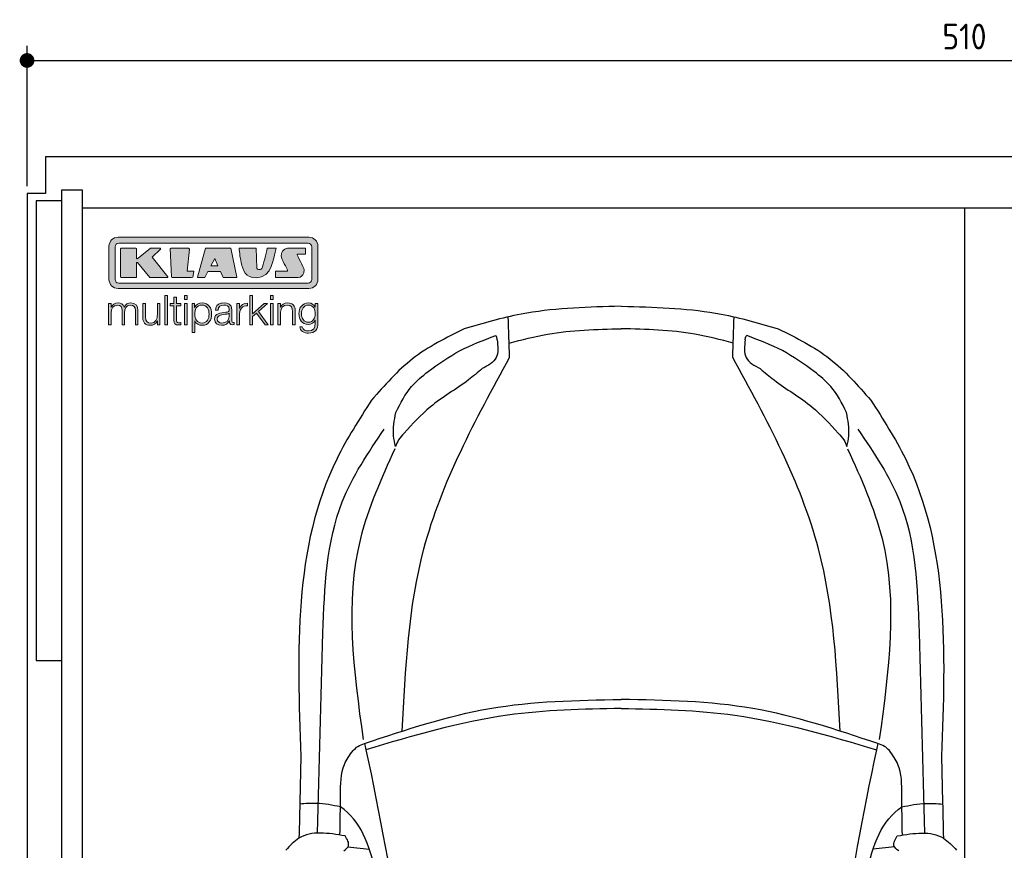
# Model space of a CAD drawing. Header units: millimetres. Extents: x -20 to 5611, y -1049 to 5673.
# Tile 3 of 4: x -20 to 2658, y 3413 to 5673. Entities that reach past the tile are written whole.
import ezdxf

# ---------------------------------------------------------------- set-up
doc = ezdxf.new("R2010")
doc.units = ezdxf.units.MM
for name, color, linetype in [('4', 3, 'Continuous'), ('5', 3, 'Continuous'), ('car', 10, 'Continuous'), ('Logo', 7, 'Continuous')]:
    doc.layers.add(name, color=color, linetype=linetype)
doc.styles.get("Standard").update_dxf_attribs({"font": 'ISOCP.SHX'})
doc.dimstyles.new('GEN-ISO', dxfattribs={"dimscale": 20, "dimtxt": 3.5, "dimasz": 2, "dimexe": 2, "dimexo": 1, "dimgap": 1.5, "dimtad": 1, "dimdec": 1, "dimdsep": 46, "dimtxsty": 'STANDARD', "dimblk": 'PUNKT', "dimcen": 2, "dimclrd": 256, "dimclre": 256, "dimclrt": 2, "dimadec": 0, "dimazin": 0, "dimtp": 0.1, "dimtm": 0.1, "dimtfac": 0.71, "dimtdec": 1, "dimtmove": 2, "dimatfit": 3, "dimldrblk": 'PUNKT', "dimfxl": 1, "dimtolj": 1, "dimarcsym": 0})

# ---------------------------------------------------------------- blocks, each defined once
blk = doc.blocks.new('PUNKT')
at = {"layer": '4', "color": 0, "linetype": 'ByBlock'}
blk.add_line((-0.5, 0), (-1, 0), dxfattribs=at)
at = {"layer": '4', "color": 0, "linetype": 'ByBlock', "const_width": 0.5}
blk.add_lwpolyline([(-0.25, 0, 1), (0.25, 0, 1)], format="xyb", close=True, dxfattribs=at)
blk = doc.blocks.new('*D4')
at = {"layer": '5', "lineweight": -2}
for p, q in [((0, 5220), (0, 5602.1)), ((5100, 5220), (5100, 5602.1)), ((40, 5562.1), (5060, 5562.1))]:
    blk.add_line(p, q, dxfattribs=at)
at = {"layer": 'DEFPOINTS', "color": 0}
for p in [(5100, 5562.1), (0, 5200), (5100, 5200)]:
    blk.add_point(p, dxfattribs=at)
at = {"layer": '5', "lineweight": -2, "xscale": 40, "yscale": 40, "zscale": 40, "rotation": 180}
blk.add_blockref('PUNKT', (0, 5562.1), dxfattribs=at)
at = {"layer": '5', "lineweight": -2, "xscale": 40, "yscale": 40, "zscale": 40}
blk.add_blockref('PUNKT', (5100, 5562.1), dxfattribs=at)
at = {"layer": '5', "color": 2, "insert": (2550, 5627.1), "char_height": 70, "attachment_point": 5}
blk.add_mtext('510', dxfattribs=at)
blk = doc.blocks.new('KLAUS')
at = {"layer": 'Logo'}
h = blk.add_hatch(color=8, dxfattribs=at)
h.dxf.hatch_style = 2
edge = h.paths.add_edge_path()
edge.add_spline(control_points=[(3.6, 29.09), (2.88, 29.09), (2.3, 28.51), (2.3, 27.8), (2.3, 27.8), (2.3, 16.11), (2.3, 16.11), (2.3, 15.39), (2.88, 14.81), (3.6, 14.81), (3.6, 14.81), (71.16, 14.81), (71.16, 14.81), (71.88, 14.81), (72.46, 15.39), (72.46, 16.11), (72.46, 16.11), (72.46, 27.8), (72.46, 27.8), (72.46, 28.51), (71.88, 29.09), (71.16, 29.09), (71.16, 29.09), (3.6, 29.09), (3.6, 29.09), (3.6, 29.09), (3.6, 29.09), (3.6, 29.09)], knot_values=[0, 0, 0, 0, 1, 1, 1, 2, 2, 2, 3, 3, 3, 4, 4, 4, 5, 5, 5, 6, 6, 6, 7, 7, 7, 8, 8, 8, 9, 9, 9, 9], degree=3, periodic=0)
edge = h.paths.add_edge_path()
edge.add_spline(control_points=[(3.35, 31.23), (3.35, 31.23), (71.47, 31.23), (71.47, 31.23), (73.26, 31.23), (74.71, 29.77), (74.71, 27.99), (74.71, 27.99), (74.71, 16.17), (74.71, 16.17), (74.71, 14.38), (73.26, 12.93), (71.47, 12.93), (71.47, 12.93), (3.35, 12.93), (3.35, 12.93), (1.56, 12.93), (0.11, 14.38), (0.11, 16.17), (0.11, 16.17), (0.11, 27.99), (0.11, 27.99), (0.11, 29.77), (1.56, 31.23), (3.35, 31.23), (3.35, 31.23), (3.35, 31.23), (3.35, 31.23)], knot_values=[0, 0, 0, 0, 1, 1, 1, 2, 2, 2, 3, 3, 3, 4, 4, 4, 5, 5, 5, 6, 6, 6, 7, 7, 7, 8, 8, 8, 9, 9, 9, 9], degree=3, periodic=0)
h = blk.add_hatch(color=8, dxfattribs=at)
h.dxf.hatch_style = 2
edge = h.paths.add_edge_path()
edge.add_spline(control_points=[(4.5, 27.33), (4.5, 27.33), (9.7, 27.33), (9.7, 27.33), (9.84, 27.33), (9.96, 27.22), (9.96, 27.08), (9.96, 27.08), (9.96, 23.69), (9.96, 23.69), (9.96, 23.69), (9.94, 23.64), (10.04, 23.59), (10.14, 23.53), (10.2, 23.57), (10.2, 23.57), (10.2, 23.57), (10.51, 23.75), (10.51, 23.75), (10.51, 23.75), (14.94, 27.33), (14.94, 27.33), (14.94, 27.33), (18.41, 27.33), (18.41, 27.33), (18.41, 27.33), (18.49, 27.33), (18.56, 27.2), (18.65, 27.04), (18.53, 26.91), (18.53, 26.91), (18.53, 26.91), (15.49, 24.11), (15.49, 24.11), (15.49, 24.11), (21.14, 17.06), (21.14, 17.06), (21.14, 17.06), (21.13, 16.91), (21.13, 16.91), (21.08, 16.84), (20.99, 16.82), (20.99, 16.82), (20.99, 16.82), (14.7, 16.82), (14.7, 16.82), (14.7, 16.82), (10.26, 22.17), (10.26, 22.17), (10.26, 22.17), (10.19, 22.24), (10.08, 22.21), (9.97, 22.18), (9.96, 22.11), (9.96, 22.11), (9.96, 22.11), (9.96, 17.08), (9.96, 17.08), (9.96, 16.94), (9.84, 16.82), (9.7, 16.82), (9.7, 16.82), (4.5, 16.82), (4.5, 16.82), (4.36, 16.82), (4.25, 16.94), (4.25, 17.08), (4.25, 17.08), (4.25, 27.08), (4.25, 27.08), (4.25, 27.22), (4.36, 27.33), (4.5, 27.33), (4.5, 27.33), (4.5, 27.33), (4.5, 27.33)], knot_values=[0, 0, 0, 0, 1, 1, 1, 2, 2, 2, 3, 3, 3, 4, 4, 4, 5, 5, 5, 6, 6, 6, 7, 7, 7, 8, 8, 8, 9, 9, 9, 10, 10, 10, 11, 11, 11, 12, 12, 12, 13, 13, 13, 14, 14, 14, 15, 15, 15, 16, 16, 16, 17, 17, 17, 18, 18, 18, 19, 19, 19, 20, 20, 20, 21, 21, 21, 22, 22, 22, 23, 23, 23, 24, 24, 24, 25, 25, 25, 25], degree=3, periodic=0)
h = blk.add_hatch(color=8, dxfattribs=at)
h.dxf.hatch_style = 2
h.paths.add_polyline_path([(22.42, 17.06), (21.97, 27.15), (22.24, 27.33), (28.55, 27.33), (28.86, 26.97), (28.01, 19.08), (30.26, 19.07), (30.44, 18.95), (30.08, 16.95), (29.49, 16.82), (22.6, 16.82)])
h = blk.add_hatch(color=8, dxfattribs=at)
h.paths.add_polyline_path([(36.52, 21.01), (38.93, 21.01), (37.87, 23.57)])
h.paths.add_polyline_path([(34.52, 27.33), (43.65, 27.33), (45.76, 16.94), (45.57, 16.82), (40.83, 16.82), (39.89, 18.95), (35.42, 18.95), (34.27, 16.82), (31.78, 16.82), (31.66, 17)])
h = blk.add_hatch(color=8, dxfattribs=at)
h.dxf.hatch_style = 2
edge = h.paths.add_edge_path()
edge.add_spline(control_points=[(52.69, 27.32), (52.69, 27.32), (52.88, 20.14), (52.88, 20.14), (53.01, 19.89), (53.2, 19.77), (53.43, 19.71), (53.91, 19.59), (54.43, 19.57), (54.64, 20.03), (55.23, 21.34), (56.27, 25.45), (56.6, 27.33), (56.6, 27.33), (59.77, 27.33), (59.77, 27.33), (58.77, 23.9), (58.56, 16.82), (52.63, 16.76), (48.72, 16.72), (48.01, 19.35), (47.27, 22.24), (46.89, 23.68), (46.54, 27.33), (46.54, 27.33), (46.54, 27.33), (52.69, 27.32), (52.69, 27.32), (52.69, 27.32), (52.69, 27.32), (52.69, 27.32)], knot_values=[0, 0, 0, 0, 1, 1, 1, 2, 2, 2, 3, 3, 3, 4, 4, 4, 5, 5, 5, 6, 6, 6, 7, 7, 7, 8, 8, 8, 9, 9, 9, 10, 10, 10, 10], degree=3, periodic=0)
h = blk.add_hatch(color=8, dxfattribs=at)
h.dxf.hatch_style = 2
edge = h.paths.add_edge_path()
edge.add_spline(control_points=[(64.46, 27.33), (64.46, 27.33), (70.31, 27.33), (70.31, 27.33), (70.31, 26.52), (70.31, 26.02), (70.31, 25.12), (70.31, 25.12), (67.3, 25.12), (67.3, 25.12), (67.24, 25.04), (67.25, 25.11), (67.25, 24.91), (67.25, 24.88), (69.73, 20.38), (69.73, 19.57), (69.73, 16.4), (67.22, 16.81), (65.9, 16.82), (65.9, 16.82), (59.59, 16.82), (59.59, 16.82), (59.59, 17.76), (59.59, 18.23), (59.59, 19.14), (59.59, 19.14), (63.75, 19.14), (63.75, 19.14), (63.82, 19.22), (63.81, 19.11), (63.81, 19.31), (63.81, 20.32), (61.58, 23.06), (61.58, 24.63), (61.58, 26.33), (62.83, 27.34), (64.46, 27.33), (64.46, 27.33), (64.46, 27.33), (64.46, 27.33)], knot_values=[0, 0, 0, 0, 1, 1, 1, 2, 2, 2, 3, 3, 3, 4, 4, 4, 5, 5, 5, 6, 6, 6, 7, 7, 7, 8, 8, 8, 9, 9, 9, 10, 10, 10, 11, 11, 11, 12, 12, 12, 13, 13, 13, 13], degree=3, periodic=0)
h = blk.add_hatch(color=30, dxfattribs=at)
h.dxf.hatch_style = 2
edge = h.paths.add_edge_path()
edge.add_spline(control_points=[(0, 0), (0, 0), (0.92, 0), (0.92, 0), (0.92, 0), (0.92, 4.22), (0.92, 4.22), (0.94, 5.8), (1.58, 7), (3.18, 7), (4.35, 7), (4.77, 6.15), (4.76, 5.12), (4.76, 5.12), (4.76, 0), (4.76, 0), (4.76, 0), (5.68, 0), (5.68, 0), (5.68, 0), (5.68, 4.27), (5.68, 4.27), (5.68, 5.68), (6.14, 7), (7.73, 7), (9.05, 7), (9.52, 6.32), (9.52, 5.08), (9.52, 5.08), (9.52, 0), (9.52, 0), (9.52, 0), (10.44, 0), (10.44, 0), (10.44, 0), (10.44, 5.12), (10.44, 5.12), (10.44, 6.91), (9.59, 7.77), (7.94, 7.77), (6.94, 7.77), (5.99, 7.29), (5.54, 6.3), (5.26, 7.29), (4.36, 7.77), (3.37, 7.77), (2.17, 7.77), (1.38, 7.19), (0.89, 6.28), (0.89, 6.28), (0.85, 6.28), (0.85, 6.28), (0.85, 6.28), (0.85, 7.55), (0.85, 7.55), (0.85, 7.55), (0, 7.55), (0, 7.55), (0, 7.55), (0, 0), (0, 0), (0, 0), (0, 0), (0, 0)], knot_values=[0, 0, 0, 0, 1, 1, 1, 2, 2, 2, 3, 3, 3, 4, 4, 4, 5, 5, 5, 6, 6, 6, 7, 7, 7, 8, 8, 8, 9, 9, 9, 10, 10, 10, 11, 11, 11, 12, 12, 12, 13, 13, 13, 14, 14, 14, 15, 15, 15, 16, 16, 16, 17, 17, 17, 18, 18, 18, 19, 19, 19, 20, 20, 20, 21, 21, 21, 21], degree=3, periodic=0)
h = blk.add_hatch(color=30, dxfattribs=at)
h.dxf.hatch_style = 2
edge = h.paths.add_edge_path()
edge.add_spline(control_points=[(18.31, 7.55), (18.31, 7.55), (17.39, 7.55), (17.39, 7.55), (17.39, 7.55), (17.39, 3.59), (17.39, 3.59), (17.39, 2.05), (16.7, 0.56), (15.12, 0.56), (13.66, 0.56), (13.15, 1.27), (13.1, 2.64), (13.1, 2.64), (13.1, 7.55), (13.1, 7.55), (13.1, 7.55), (12.18, 7.55), (12.18, 7.55), (12.18, 7.55), (12.18, 2.65), (12.18, 2.65), (12.18, 0.89), (12.93, -0.22), (14.83, -0.22), (15.96, -0.22), (16.95, 0.35), (17.44, 1.36), (17.44, 1.36), (17.47, 1.36), (17.47, 1.36), (17.47, 1.36), (17.47, 0), (17.47, 0), (17.47, 0), (18.31, 0), (18.31, 0), (18.31, 0), (18.31, 7.55), (18.31, 7.55), (18.31, 7.55), (18.31, 7.55), (18.31, 7.55)], knot_values=[0, 0, 0, 0, 1, 1, 1, 2, 2, 2, 3, 3, 3, 4, 4, 4, 5, 5, 5, 6, 6, 6, 7, 7, 7, 8, 8, 8, 9, 9, 9, 10, 10, 10, 11, 11, 11, 12, 12, 12, 13, 13, 13, 14, 14, 14, 14], degree=3, periodic=0)
h = blk.add_hatch(color=30, dxfattribs=at)
h.dxf.hatch_style = 2
h.paths.add_polyline_path([(20.07, 0), (20.99, 0), (20.99, 10.45), (20.07, 10.45)])
h = blk.add_hatch(color=30, dxfattribs=at)
h.dxf.hatch_style = 2
edge = h.paths.add_edge_path()
edge.add_spline(control_points=[(24.22, 9.82), (24.22, 9.82), (23.3, 9.82), (23.3, 9.82), (23.3, 9.82), (23.3, 7.55), (23.3, 7.55), (23.3, 7.55), (21.98, 7.55), (21.98, 7.55), (21.98, 7.55), (21.98, 6.78), (21.98, 6.78), (21.98, 6.78), (23.3, 6.78), (23.3, 6.78), (23.3, 6.78), (23.3, 1.61), (23.3, 1.61), (23.28, 0.32), (23.71, -0.09), (24.94, -0.09), (25.22, -0.09), (25.48, -0.06), (25.76, -0.06), (25.76, -0.06), (25.76, 0.73), (25.76, 0.73), (25.5, 0.7), (25.23, 0.69), (24.97, 0.69), (24.31, 0.73), (24.22, 1.08), (24.22, 1.68), (24.22, 1.68), (24.22, 6.78), (24.22, 6.78), (24.22, 6.78), (25.76, 6.78), (25.76, 6.78), (25.76, 6.78), (25.76, 7.55), (25.76, 7.55), (25.76, 7.55), (24.22, 7.55), (24.22, 7.55), (24.22, 7.55), (24.22, 9.82), (24.22, 9.82), (24.22, 9.82), (24.22, 9.82), (24.22, 9.82)], knot_values=[0, 0, 0, 0, 1, 1, 1, 2, 2, 2, 3, 3, 3, 4, 4, 4, 5, 5, 5, 6, 6, 6, 7, 7, 7, 8, 8, 8, 9, 9, 9, 10, 10, 10, 11, 11, 11, 12, 12, 12, 13, 13, 13, 14, 14, 14, 15, 15, 15, 16, 16, 16, 17, 17, 17, 17], degree=3, periodic=0)
h = blk.add_hatch(color=30, dxfattribs=at)
h.paths.add_polyline_path([(27.1, 0), (28.03, 0), (28.03, 7.55), (27.1, 7.55)])
h.paths.add_polyline_path([(27.1, 8.98), (28.03, 8.98), (28.03, 10.45), (27.1, 10.45)])
h = blk.add_hatch(color=30, dxfattribs=at)
edge = h.paths.add_edge_path()
edge.add_spline(control_points=[(35.84, 3.78), (35.84, 2.21), (35.12, 0.56), (33.37, 0.56), (31.4, 0.56), (30.72, 2.21), (30.72, 3.78), (30.72, 5.49), (31.33, 7), (33.37, 7), (35.12, 7), (35.84, 5.34), (35.84, 3.78), (35.84, 3.78), (35.84, 3.78), (35.84, 3.78)], knot_values=[0, 0, 0, 0, 1, 1, 1, 2, 2, 2, 3, 3, 3, 4, 4, 4, 5, 5, 5, 5], degree=3, periodic=0)
edge = h.paths.add_edge_path()
edge.add_spline(control_points=[(29.79, -2.8), (29.79, -2.8), (30.72, -2.8), (30.72, -2.8), (30.72, -2.8), (30.72, 1.43), (30.72, 1.43), (30.72, 1.43), (30.74, 1.43), (30.74, 1.43), (31.14, 0.35), (32.24, -0.22), (33.37, -0.22), (35.66, -0.22), (36.76, 1.64), (36.76, 3.78), (36.76, 5.91), (35.66, 7.77), (33.37, 7.77), (32.15, 7.77), (31.1, 7.14), (30.67, 6.12), (30.67, 6.12), (30.64, 6.12), (30.64, 6.12), (30.64, 6.12), (30.64, 7.55), (30.64, 7.55), (30.64, 7.55), (29.79, 7.55), (29.79, 7.55), (29.79, 7.55), (29.79, -2.8), (29.79, -2.8), (29.79, -2.8), (29.79, -2.8), (29.79, -2.8)], knot_values=[0, 0, 0, 0, 1, 1, 1, 2, 2, 2, 3, 3, 3, 4, 4, 4, 5, 5, 5, 6, 6, 6, 7, 7, 7, 8, 8, 8, 9, 9, 9, 10, 10, 10, 11, 11, 11, 12, 12, 12, 12], degree=3, periodic=0)
h = blk.add_hatch(color=30, dxfattribs=at)
edge = h.paths.add_edge_path()
edge.add_spline(control_points=[(43.03, 2.93), (43.04, 1.45), (41.8, 0.56), (40.39, 0.56), (39.53, 0.56), (38.71, 1.13), (38.71, 2.05), (38.71, 3.53), (40.66, 3.51), (42.22, 3.79), (42.47, 3.84), (42.88, 3.91), (43, 4.13), (43, 4.13), (43.03, 4.13), (43.03, 4.13), (43.03, 4.13), (43.03, 2.93), (43.03, 2.93), (43.03, 2.93), (43.03, 2.93), (43.03, 2.93)], knot_values=[0, 0, 0, 0, 1, 1, 1, 2, 2, 2, 3, 3, 3, 4, 4, 4, 5, 5, 5, 6, 6, 6, 7, 7, 7, 7], degree=3, periodic=0)
edge = h.paths.add_edge_path()
edge.add_spline(control_points=[(39.03, 5.24), (39.06, 6.47), (39.91, 7), (41.05, 7), (42.14, 7), (43.03, 6.69), (43.03, 5.45), (43.03, 4.61), (42.6, 4.51), (41.84, 4.42), (39.85, 4.19), (37.79, 4.11), (37.79, 1.99), (37.79, 0.47), (38.93, -0.22), (40.32, -0.22), (41.77, -0.22), (42.43, 0.34), (43.07, 1.32), (43.07, 1.32), (43.1, 1.32), (43.1, 1.32), (43.1, 0.53), (43.25, 0), (44.19, 0), (44.43, 0), (44.58, 0.01), (44.79, 0.06), (44.79, 0.06), (44.79, 0.83), (44.79, 0.83), (44.71, 0.81), (44.6, 0.78), (44.49, 0.78), (44.13, 0.78), (43.95, 0.98), (43.95, 1.33), (43.95, 1.33), (43.95, 5.34), (43.95, 5.34), (43.95, 7.36), (42.5, 7.77), (41.17, 7.77), (39.44, 7.77), (38.2, 7.01), (38.11, 5.24), (38.11, 5.24), (39.03, 5.24), (39.03, 5.24), (39.03, 5.24), (39.03, 5.24), (39.03, 5.24)], knot_values=[0, 0, 0, 0, 1, 1, 1, 2, 2, 2, 3, 3, 3, 4, 4, 4, 5, 5, 5, 6, 6, 6, 7, 7, 7, 8, 8, 8, 9, 9, 9, 10, 10, 10, 11, 11, 11, 12, 12, 12, 13, 13, 13, 14, 14, 14, 15, 15, 15, 16, 16, 16, 17, 17, 17, 17], degree=3, periodic=0)
h = blk.add_hatch(color=30, dxfattribs=at)
h.dxf.hatch_style = 2
edge = h.paths.add_edge_path()
edge.add_spline(control_points=[(45.79, 0), (45.79, 0), (46.71, 0), (46.71, 0), (46.71, 0), (46.71, 4.03), (46.71, 4.03), (46.71, 5.59), (47.85, 6.82), (49.52, 6.73), (49.52, 6.73), (49.52, 7.66), (49.52, 7.66), (48.16, 7.72), (47.14, 7), (46.67, 5.78), (46.67, 5.78), (46.64, 5.78), (46.64, 5.78), (46.64, 5.78), (46.64, 7.55), (46.64, 7.55), (46.64, 7.55), (45.79, 7.55), (45.79, 7.55), (45.79, 7.55), (45.79, 0), (45.79, 0), (45.79, 0), (45.79, 0), (45.79, 0)], knot_values=[0, 0, 0, 0, 1, 1, 1, 2, 2, 2, 3, 3, 3, 4, 4, 4, 5, 5, 5, 6, 6, 6, 7, 7, 7, 8, 8, 8, 9, 9, 9, 10, 10, 10, 10], degree=3, periodic=0)
h = blk.add_hatch(color=30, dxfattribs=at)
h.dxf.hatch_style = 2
h.paths.add_polyline_path([(50.4, 0), (51.32, 0), (51.32, 2.87), (52.82, 4.11), (55.8, 0), (56.96, 0), (53.52, 4.76), (56.74, 7.55), (55.51, 7.55), (51.32, 3.89), (51.32, 10.45), (50.4, 10.45)])
h = blk.add_hatch(color=30, dxfattribs=at)
h.paths.add_polyline_path([(57.74, 0), (58.66, 0), (58.66, 7.55), (57.74, 7.55)])
h.paths.add_polyline_path([(57.74, 8.98), (58.66, 8.98), (58.66, 10.45), (57.74, 10.45)])
h = blk.add_hatch(color=30, dxfattribs=at)
h.dxf.hatch_style = 2
edge = h.paths.add_edge_path()
edge.add_spline(control_points=[(60.41, 0), (60.41, 0), (61.33, 0), (61.33, 0), (61.33, 0), (61.33, 4.41), (61.33, 4.41), (61.36, 5.89), (62.24, 7), (63.7, 7), (65.2, 7), (65.62, 6.02), (65.62, 4.71), (65.62, 4.71), (65.62, 0), (65.62, 0), (65.62, 0), (66.54, 0), (66.54, 0), (66.54, 0), (66.54, 4.86), (66.54, 4.86), (66.54, 6.66), (65.9, 7.77), (63.78, 7.77), (62.71, 7.77), (61.7, 7.16), (61.36, 6.25), (61.36, 6.25), (61.33, 6.25), (61.33, 6.25), (61.33, 6.25), (61.33, 7.55), (61.33, 7.55), (61.33, 7.55), (60.41, 7.55), (60.41, 7.55), (60.41, 7.55), (60.41, 0), (60.41, 0), (60.41, 0), (60.41, 0), (60.41, 0)], knot_values=[0, 0, 0, 0, 1, 1, 1, 2, 2, 2, 3, 3, 3, 4, 4, 4, 5, 5, 5, 6, 6, 6, 7, 7, 7, 8, 8, 8, 9, 9, 9, 10, 10, 10, 11, 11, 11, 12, 12, 12, 13, 13, 13, 14, 14, 14, 14], degree=3, periodic=0)
h = blk.add_hatch(color=30, dxfattribs=at)
edge = h.paths.add_edge_path()
edge.add_spline(control_points=[(71.32, 0.86), (69.62, 0.86), (68.83, 2.34), (68.83, 3.86), (68.83, 5.43), (69.56, 7), (71.32, 7), (73.06, 7), (73.75, 5.34), (73.75, 3.86), (73.75, 2.33), (72.91, 0.86), (71.32, 0.86), (71.32, 0.86), (71.32, 0.86), (71.32, 0.86)], knot_values=[0, 0, 0, 0, 1, 1, 1, 2, 2, 2, 3, 3, 3, 4, 4, 4, 5, 5, 5, 5], degree=3, periodic=0)
edge = h.paths.add_edge_path()
edge.add_spline(control_points=[(74.67, 7.55), (74.67, 7.55), (73.75, 7.55), (73.75, 7.55), (73.75, 7.55), (73.75, 6.25), (73.75, 6.25), (73.75, 6.25), (73.72, 6.25), (73.72, 6.25), (73.35, 7.09), (72.41, 7.77), (71.32, 7.77), (69.13, 7.77), (67.9, 6.05), (67.9, 3.97), (67.9, 1.82), (68.9, 0.09), (71.32, 0.09), (72.4, 0.09), (73.29, 0.72), (73.72, 1.64), (73.72, 1.64), (73.75, 1.64), (73.75, 1.64), (73.75, 1.64), (73.75, 0.61), (73.75, 0.61), (73.75, -1.23), (73.01, -2.24), (71.32, -2.24), (70.29, -2.24), (69.31, -1.85), (69.1, -0.73), (69.1, -0.73), (68.18, -0.73), (68.18, -0.73), (68.31, -2.34), (69.81, -3.02), (71.32, -3.02), (73.79, -3.02), (74.65, -1.64), (74.67, 0.61), (74.67, 0.61), (74.67, 7.55), (74.67, 7.55), (74.67, 7.55), (74.67, 7.55), (74.67, 7.55)], knot_values=[0, 0, 0, 0, 1, 1, 1, 2, 2, 2, 3, 3, 3, 4, 4, 4, 5, 5, 5, 6, 6, 6, 7, 7, 7, 8, 8, 8, 9, 9, 9, 10, 10, 10, 11, 11, 11, 12, 12, 12, 13, 13, 13, 14, 14, 14, 15, 15, 15, 16, 16, 16, 16], degree=3, periodic=0)
at = {"layer": 'Logo', "lineweight": 0}
for points in [[(22.42, 17.06), (21.97, 27.15), (22.24, 27.33), (28.55, 27.33), (28.86, 26.97), (28.01, 19.08), (30.26, 19.07), (30.44, 18.95), (30.08, 16.95), (29.49, 16.82), (22.6, 16.82), (22.42, 17.06), (22.42, 17.06)], [(34.52, 27.33), (43.65, 27.33), (45.76, 16.94), (45.57, 16.82), (40.83, 16.82), (39.89, 18.95), (35.42, 18.95), (34.27, 16.82), (31.78, 16.82), (31.66, 17), (34.52, 27.33), (34.52, 27.33)], [(36.52, 21.01), (38.93, 21.01), (37.87, 23.57), (36.52, 21.01), (36.52, 21.01)], [(20.07, 0), (20.99, 0), (20.99, 10.45), (20.07, 10.45), (20.07, 0), (20.07, 0)], [(27.1, 8.98), (28.03, 8.98), (28.03, 10.45), (27.1, 10.45), (27.1, 8.98), (27.1, 8.98)], [(27.1, 0), (28.03, 0), (28.03, 7.55), (27.1, 7.55), (27.1, 0), (27.1, 0)], [(50.4, 0), (51.32, 0), (51.32, 2.87), (52.82, 4.11), (55.8, 0), (56.96, 0), (53.52, 4.76), (56.74, 7.55), (55.51, 7.55), (51.32, 3.89), (51.32, 10.45), (50.4, 10.45), (50.4, 0), (50.4, 0)], [(57.74, 8.98), (58.66, 8.98), (58.66, 10.45), (57.74, 10.45), (57.74, 8.98), (57.74, 8.98)], [(57.74, 0), (58.66, 0), (58.66, 7.55), (57.74, 7.55), (57.74, 0), (57.74, 0)]]:
    blk.add_lwpolyline(points, dxfattribs=at)
for points, knots in [([(3.35, 31.23), (3.35, 31.23), (71.47, 31.23), (71.47, 31.23), (73.26, 31.23), (74.71, 29.77), (74.71, 27.99), (74.71, 27.99), (74.71, 16.17), (74.71, 16.17), (74.71, 14.38), (73.26, 12.93), (71.47, 12.93), (71.47, 12.93), (3.35, 12.93), (3.35, 12.93), (1.56, 12.93), (0.11, 14.38), (0.11, 16.17), (0.11, 16.17), (0.11, 27.99), (0.11, 27.99), (0.11, 29.77), (1.56, 31.23), (3.35, 31.23), (3.35, 31.23), (3.35, 31.23), (3.35, 31.23)], [0, 0, 0, 0, 1, 1, 1, 2, 2, 2, 3, 3, 3, 4, 4, 4, 5, 5, 5, 6, 6, 6, 7, 7, 7, 8, 8, 8, 9, 9, 9, 9]), ([(3.6, 29.09), (2.88, 29.09), (2.3, 28.51), (2.3, 27.8), (2.3, 27.8), (2.3, 16.11), (2.3, 16.11), (2.3, 15.39), (2.88, 14.81), (3.6, 14.81), (3.6, 14.81), (71.16, 14.81), (71.16, 14.81), (71.88, 14.81), (72.46, 15.39), (72.46, 16.11), (72.46, 16.11), (72.46, 27.8), (72.46, 27.8), (72.46, 28.51), (71.88, 29.09), (71.16, 29.09), (71.16, 29.09), (3.6, 29.09), (3.6, 29.09), (3.6, 29.09), (3.6, 29.09), (3.6, 29.09)], [0, 0, 0, 0, 1, 1, 1, 2, 2, 2, 3, 3, 3, 4, 4, 4, 5, 5, 5, 6, 6, 6, 7, 7, 7, 8, 8, 8, 9, 9, 9, 9]), ([(4.5, 27.33), (4.5, 27.33), (9.7, 27.33), (9.7, 27.33), (9.84, 27.33), (9.96, 27.22), (9.96, 27.08), (9.96, 27.08), (9.96, 23.69), (9.96, 23.69), (9.96, 23.69), (9.94, 23.64), (10.04, 23.59), (10.14, 23.53), (10.2, 23.57), (10.2, 23.57), (10.2, 23.57), (10.51, 23.75), (10.51, 23.75), (10.51, 23.75), (14.94, 27.33), (14.94, 27.33), (14.94, 27.33), (18.41, 27.33), (18.41, 27.33), (18.41, 27.33), (18.49, 27.33), (18.56, 27.2), (18.65, 27.04), (18.53, 26.91), (18.53, 26.91), (18.53, 26.91), (15.49, 24.11), (15.49, 24.11), (15.49, 24.11), (21.14, 17.06), (21.14, 17.06), (21.14, 17.06), (21.13, 16.91), (21.13, 16.91), (21.08, 16.84), (20.99, 16.82), (20.99, 16.82), (20.99, 16.82), (14.7, 16.82), (14.7, 16.82), (14.7, 16.82), (10.26, 22.17), (10.26, 22.17), (10.26, 22.17), (10.19, 22.24), (10.08, 22.21), (9.97, 22.18), (9.96, 22.11), (9.96, 22.11), (9.96, 22.11), (9.96, 17.08), (9.96, 17.08), (9.96, 16.94), (9.84, 16.82), (9.7, 16.82), (9.7, 16.82), (4.5, 16.82), (4.5, 16.82), (4.36, 16.82), (4.25, 16.94), (4.25, 17.08), (4.25, 17.08), (4.25, 27.08), (4.25, 27.08), (4.25, 27.22), (4.36, 27.33), (4.5, 27.33), (4.5, 27.33), (4.5, 27.33), (4.5, 27.33)], [0, 0, 0, 0, 1, 1, 1, 2, 2, 2, 3, 3, 3, 4, 4, 4, 5, 5, 5, 6, 6, 6, 7, 7, 7, 8, 8, 8, 9, 9, 9, 10, 10, 10, 11, 11, 11, 12, 12, 12, 13, 13, 13, 14, 14, 14, 15, 15, 15, 16, 16, 16, 17, 17, 17, 18, 18, 18, 19, 19, 19, 20, 20, 20, 21, 21, 21, 22, 22, 22, 23, 23, 23, 24, 24, 24, 25, 25, 25, 25]), ([(52.69, 27.32), (52.69, 27.32), (52.88, 20.14), (52.88, 20.14), (53.01, 19.89), (53.2, 19.77), (53.43, 19.71), (53.91, 19.59), (54.43, 19.57), (54.64, 20.03), (55.23, 21.34), (56.27, 25.45), (56.6, 27.33), (56.6, 27.33), (59.77, 27.33), (59.77, 27.33), (58.77, 23.9), (58.56, 16.82), (52.63, 16.76), (48.72, 16.72), (48.01, 19.35), (47.27, 22.24), (46.89, 23.68), (46.54, 27.33), (46.54, 27.33), (46.54, 27.33), (52.69, 27.32), (52.69, 27.32), (52.69, 27.32), (52.69, 27.32), (52.69, 27.32)], [0, 0, 0, 0, 1, 1, 1, 2, 2, 2, 3, 3, 3, 4, 4, 4, 5, 5, 5, 6, 6, 6, 7, 7, 7, 8, 8, 8, 9, 9, 9, 10, 10, 10, 10]), ([(64.46, 27.33), (64.46, 27.33), (70.31, 27.33), (70.31, 27.33), (70.31, 26.52), (70.31, 26.02), (70.31, 25.12), (70.31, 25.12), (67.3, 25.12), (67.3, 25.12), (67.24, 25.04), (67.25, 25.11), (67.25, 24.91), (67.25, 24.88), (69.73, 20.38), (69.73, 19.57), (69.73, 16.4), (67.22, 16.81), (65.9, 16.82), (65.9, 16.82), (59.59, 16.82), (59.59, 16.82), (59.59, 17.76), (59.59, 18.23), (59.59, 19.14), (59.59, 19.14), (63.75, 19.14), (63.75, 19.14), (63.82, 19.22), (63.81, 19.11), (63.81, 19.31), (63.81, 20.32), (61.58, 23.06), (61.58, 24.63), (61.58, 26.33), (62.83, 27.34), (64.46, 27.33), (64.46, 27.33), (64.46, 27.33), (64.46, 27.33)], [0, 0, 0, 0, 1, 1, 1, 2, 2, 2, 3, 3, 3, 4, 4, 4, 5, 5, 5, 6, 6, 6, 7, 7, 7, 8, 8, 8, 9, 9, 9, 10, 10, 10, 11, 11, 11, 12, 12, 12, 13, 13, 13, 13]), ([(0, 0), (0, 0), (0.92, 0), (0.92, 0), (0.92, 0), (0.92, 4.22), (0.92, 4.22), (0.94, 5.8), (1.58, 7), (3.18, 7), (4.35, 7), (4.77, 6.15), (4.76, 5.12), (4.76, 5.12), (4.76, 0), (4.76, 0), (4.76, 0), (5.68, 0), (5.68, 0), (5.68, 0), (5.68, 4.27), (5.68, 4.27), (5.68, 5.68), (6.14, 7), (7.73, 7), (9.05, 7), (9.52, 6.32), (9.52, 5.08), (9.52, 5.08), (9.52, 0), (9.52, 0), (9.52, 0), (10.44, 0), (10.44, 0), (10.44, 0), (10.44, 5.12), (10.44, 5.12), (10.44, 6.91), (9.59, 7.77), (7.94, 7.77), (6.94, 7.77), (5.99, 7.29), (5.54, 6.3), (5.26, 7.29), (4.36, 7.77), (3.37, 7.77), (2.17, 7.77), (1.38, 7.19), (0.89, 6.28), (0.89, 6.28), (0.85, 6.28), (0.85, 6.28), (0.85, 6.28), (0.85, 7.55), (0.85, 7.55), (0.85, 7.55), (0, 7.55), (0, 7.55), (0, 7.55), (0, 0), (0, 0), (0, 0), (0, 0), (0, 0)], [0, 0, 0, 0, 1, 1, 1, 2, 2, 2, 3, 3, 3, 4, 4, 4, 5, 5, 5, 6, 6, 6, 7, 7, 7, 8, 8, 8, 9, 9, 9, 10, 10, 10, 11, 11, 11, 12, 12, 12, 13, 13, 13, 14, 14, 14, 15, 15, 15, 16, 16, 16, 17, 17, 17, 18, 18, 18, 19, 19, 19, 20, 20, 20, 21, 21, 21, 21]), ([(18.31, 7.55), (18.31, 7.55), (17.39, 7.55), (17.39, 7.55), (17.39, 7.55), (17.39, 3.59), (17.39, 3.59), (17.39, 2.05), (16.7, 0.56), (15.12, 0.56), (13.66, 0.56), (13.15, 1.27), (13.1, 2.64), (13.1, 2.64), (13.1, 7.55), (13.1, 7.55), (13.1, 7.55), (12.18, 7.55), (12.18, 7.55), (12.18, 7.55), (12.18, 2.65), (12.18, 2.65), (12.18, 0.89), (12.93, -0.22), (14.83, -0.22), (15.96, -0.22), (16.95, 0.35), (17.44, 1.36), (17.44, 1.36), (17.47, 1.36), (17.47, 1.36), (17.47, 1.36), (17.47, 0), (17.47, 0), (17.47, 0), (18.31, 0), (18.31, 0), (18.31, 0), (18.31, 7.55), (18.31, 7.55), (18.31, 7.55), (18.31, 7.55), (18.31, 7.55)], [0, 0, 0, 0, 1, 1, 1, 2, 2, 2, 3, 3, 3, 4, 4, 4, 5, 5, 5, 6, 6, 6, 7, 7, 7, 8, 8, 8, 9, 9, 9, 10, 10, 10, 11, 11, 11, 12, 12, 12, 13, 13, 13, 14, 14, 14, 14]), ([(24.22, 9.82), (24.22, 9.82), (23.3, 9.82), (23.3, 9.82), (23.3, 9.82), (23.3, 7.55), (23.3, 7.55), (23.3, 7.55), (21.98, 7.55), (21.98, 7.55), (21.98, 7.55), (21.98, 6.78), (21.98, 6.78), (21.98, 6.78), (23.3, 6.78), (23.3, 6.78), (23.3, 6.78), (23.3, 1.61), (23.3, 1.61), (23.28, 0.32), (23.71, -0.09), (24.94, -0.09), (25.22, -0.09), (25.48, -0.06), (25.76, -0.06), (25.76, -0.06), (25.76, 0.73), (25.76, 0.73), (25.5, 0.7), (25.23, 0.69), (24.97, 0.69), (24.31, 0.73), (24.22, 1.08), (24.22, 1.68), (24.22, 1.68), (24.22, 6.78), (24.22, 6.78), (24.22, 6.78), (25.76, 6.78), (25.76, 6.78), (25.76, 6.78), (25.76, 7.55), (25.76, 7.55), (25.76, 7.55), (24.22, 7.55), (24.22, 7.55), (24.22, 7.55), (24.22, 9.82), (24.22, 9.82), (24.22, 9.82), (24.22, 9.82), (24.22, 9.82)], [0, 0, 0, 0, 1, 1, 1, 2, 2, 2, 3, 3, 3, 4, 4, 4, 5, 5, 5, 6, 6, 6, 7, 7, 7, 8, 8, 8, 9, 9, 9, 10, 10, 10, 11, 11, 11, 12, 12, 12, 13, 13, 13, 14, 14, 14, 15, 15, 15, 16, 16, 16, 17, 17, 17, 17]), ([(29.79, -2.8), (29.79, -2.8), (30.72, -2.8), (30.72, -2.8), (30.72, -2.8), (30.72, 1.43), (30.72, 1.43), (30.72, 1.43), (30.74, 1.43), (30.74, 1.43), (31.14, 0.35), (32.24, -0.22), (33.37, -0.22), (35.66, -0.22), (36.76, 1.64), (36.76, 3.78), (36.76, 5.91), (35.66, 7.77), (33.37, 7.77), (32.15, 7.77), (31.1, 7.14), (30.67, 6.12), (30.67, 6.12), (30.64, 6.12), (30.64, 6.12), (30.64, 6.12), (30.64, 7.55), (30.64, 7.55), (30.64, 7.55), (29.79, 7.55), (29.79, 7.55), (29.79, 7.55), (29.79, -2.8), (29.79, -2.8), (29.79, -2.8), (29.79, -2.8), (29.79, -2.8)], [0, 0, 0, 0, 1, 1, 1, 2, 2, 2, 3, 3, 3, 4, 4, 4, 5, 5, 5, 6, 6, 6, 7, 7, 7, 8, 8, 8, 9, 9, 9, 10, 10, 10, 11, 11, 11, 12, 12, 12, 12]), ([(39.03, 5.24), (39.06, 6.47), (39.91, 7), (41.05, 7), (42.14, 7), (43.03, 6.69), (43.03, 5.45), (43.03, 4.61), (42.6, 4.51), (41.84, 4.42), (39.85, 4.19), (37.79, 4.11), (37.79, 1.99), (37.79, 0.47), (38.93, -0.22), (40.32, -0.22), (41.77, -0.22), (42.43, 0.34), (43.07, 1.32), (43.07, 1.32), (43.1, 1.32), (43.1, 1.32), (43.1, 0.53), (43.25, 0), (44.19, 0), (44.43, 0), (44.58, 0.01), (44.79, 0.06), (44.79, 0.06), (44.79, 0.83), (44.79, 0.83), (44.71, 0.81), (44.6, 0.78), (44.49, 0.78), (44.13, 0.78), (43.95, 0.98), (43.95, 1.33), (43.95, 1.33), (43.95, 5.34), (43.95, 5.34), (43.95, 7.36), (42.5, 7.77), (41.17, 7.77), (39.44, 7.77), (38.2, 7.01), (38.11, 5.24), (38.11, 5.24), (39.03, 5.24), (39.03, 5.24), (39.03, 5.24), (39.03, 5.24), (39.03, 5.24)], [0, 0, 0, 0, 1, 1, 1, 2, 2, 2, 3, 3, 3, 4, 4, 4, 5, 5, 5, 6, 6, 6, 7, 7, 7, 8, 8, 8, 9, 9, 9, 10, 10, 10, 11, 11, 11, 12, 12, 12, 13, 13, 13, 14, 14, 14, 15, 15, 15, 16, 16, 16, 17, 17, 17, 17]), ([(45.79, 0), (45.79, 0), (46.71, 0), (46.71, 0), (46.71, 0), (46.71, 4.03), (46.71, 4.03), (46.71, 5.59), (47.85, 6.82), (49.52, 6.73), (49.52, 6.73), (49.52, 7.66), (49.52, 7.66), (48.16, 7.72), (47.14, 7), (46.67, 5.78), (46.67, 5.78), (46.64, 5.78), (46.64, 5.78), (46.64, 5.78), (46.64, 7.55), (46.64, 7.55), (46.64, 7.55), (45.79, 7.55), (45.79, 7.55), (45.79, 7.55), (45.79, 0), (45.79, 0), (45.79, 0), (45.79, 0), (45.79, 0)], [0, 0, 0, 0, 1, 1, 1, 2, 2, 2, 3, 3, 3, 4, 4, 4, 5, 5, 5, 6, 6, 6, 7, 7, 7, 8, 8, 8, 9, 9, 9, 10, 10, 10, 10]), ([(60.41, 0), (60.41, 0), (61.33, 0), (61.33, 0), (61.33, 0), (61.33, 4.41), (61.33, 4.41), (61.36, 5.89), (62.24, 7), (63.7, 7), (65.2, 7), (65.62, 6.02), (65.62, 4.71), (65.62, 4.71), (65.62, 0), (65.62, 0), (65.62, 0), (66.54, 0), (66.54, 0), (66.54, 0), (66.54, 4.86), (66.54, 4.86), (66.54, 6.66), (65.9, 7.77), (63.78, 7.77), (62.71, 7.77), (61.7, 7.16), (61.36, 6.25), (61.36, 6.25), (61.33, 6.25), (61.33, 6.25), (61.33, 6.25), (61.33, 7.55), (61.33, 7.55), (61.33, 7.55), (60.41, 7.55), (60.41, 7.55), (60.41, 7.55), (60.41, 0), (60.41, 0), (60.41, 0), (60.41, 0), (60.41, 0)], [0, 0, 0, 0, 1, 1, 1, 2, 2, 2, 3, 3, 3, 4, 4, 4, 5, 5, 5, 6, 6, 6, 7, 7, 7, 8, 8, 8, 9, 9, 9, 10, 10, 10, 11, 11, 11, 12, 12, 12, 13, 13, 13, 14, 14, 14, 14]), ([(74.67, 7.55), (74.67, 7.55), (73.75, 7.55), (73.75, 7.55), (73.75, 7.55), (73.75, 6.25), (73.75, 6.25), (73.75, 6.25), (73.72, 6.25), (73.72, 6.25), (73.35, 7.09), (72.41, 7.77), (71.32, 7.77), (69.13, 7.77), (67.9, 6.05), (67.9, 3.97), (67.9, 1.82), (68.9, 0.09), (71.32, 0.09), (72.4, 0.09), (73.29, 0.72), (73.72, 1.64), (73.72, 1.64), (73.75, 1.64), (73.75, 1.64), (73.75, 1.64), (73.75, 0.61), (73.75, 0.61), (73.75, -1.23), (73.01, -2.24), (71.32, -2.24), (70.29, -2.24), (69.31, -1.85), (69.1, -0.73), (69.1, -0.73), (68.18, -0.73), (68.18, -0.73), (68.31, -2.34), (69.81, -3.02), (71.32, -3.02), (73.79, -3.02), (74.65, -1.64), (74.67, 0.61), (74.67, 0.61), (74.67, 7.55), (74.67, 7.55), (74.67, 7.55), (74.67, 7.55), (74.67, 7.55)], [0, 0, 0, 0, 1, 1, 1, 2, 2, 2, 3, 3, 3, 4, 4, 4, 5, 5, 5, 6, 6, 6, 7, 7, 7, 8, 8, 8, 9, 9, 9, 10, 10, 10, 11, 11, 11, 12, 12, 12, 13, 13, 13, 14, 14, 14, 15, 15, 15, 16, 16, 16, 16]), ([(35.84, 3.78), (35.84, 2.21), (35.12, 0.56), (33.37, 0.56), (31.4, 0.56), (30.72, 2.21), (30.72, 3.78), (30.72, 5.49), (31.33, 7), (33.37, 7), (35.12, 7), (35.84, 5.34), (35.84, 3.78), (35.84, 3.78), (35.84, 3.78), (35.84, 3.78)], [0, 0, 0, 0, 1, 1, 1, 2, 2, 2, 3, 3, 3, 4, 4, 4, 5, 5, 5, 5]), ([(43.03, 2.93), (43.04, 1.45), (41.8, 0.56), (40.39, 0.56), (39.53, 0.56), (38.71, 1.13), (38.71, 2.05), (38.71, 3.53), (40.66, 3.51), (42.22, 3.79), (42.47, 3.84), (42.88, 3.91), (43, 4.13), (43, 4.13), (43.03, 4.13), (43.03, 4.13), (43.03, 4.13), (43.03, 2.93), (43.03, 2.93), (43.03, 2.93), (43.03, 2.93), (43.03, 2.93)], [0, 0, 0, 0, 1, 1, 1, 2, 2, 2, 3, 3, 3, 4, 4, 4, 5, 5, 5, 6, 6, 6, 7, 7, 7, 7]), ([(71.32, 0.86), (69.62, 0.86), (68.83, 2.34), (68.83, 3.86), (68.83, 5.43), (69.56, 7), (71.32, 7), (73.06, 7), (73.75, 5.34), (73.75, 3.86), (73.75, 2.33), (72.91, 0.86), (71.32, 0.86), (71.32, 0.86), (71.32, 0.86), (71.32, 0.86)], [0, 0, 0, 0, 1, 1, 1, 2, 2, 2, 3, 3, 3, 4, 4, 4, 5, 5, 5, 5])]:
    blk.add_open_spline(points, degree=3, knots=knots, dxfattribs=at)

msp = doc.modelspace()

# ---------------------------------------------------------------- linework, layer by layer
for p, q in [((4950, 5160), (150, 5160)), ((2550, 5160), (2550, 218))]:
    msp.add_line(p, q)
msp.add_lwpolyline([(50, 5300), (50, 5200), (0, 5200), (0, 1400), (50, 1400), (50, 0), (5050, 0), (5050, 1400), (5100, 1400), (5100, 5200), (5050, 5200), (5050, 5300)], close=True)
for points in [[(95, 5210), (150, 5210), (150, 30), (122.5, 30)], [(95, 250), (95, 5210)], [(150, 5210), (150, 30)], [(95, 5180), (25, 5180), (25, 3930), (95, 3930)]]:
    msp.add_lwpolyline(points)
at = {"layer": 'car'}
for p, q in [((1616.24, 4893.44), (1598.31, 4893.1)), ((1616.24, 4893.44), (1634.16, 4893.1)), ((872.52, 3422.35), (931.1, 3415.97)), ((2359.91, 3422.33), (2301.33, 3415.95))]:
    msp.add_line(p, q, dxfattribs=at)
for points, knots in [([(1598.31, 4893.1), (1512.75, 4890.43), (1373.57, 4886.09), (1240.29, 4846.96), (1188.96, 4831.89)], [0, 0, 0, 0, 255.3446186, 415.3287853, 415.3287853, 415.3287853, 415.3287853]), ([(1634.16, 4893.1), (1719.72, 4890.43), (1858.9, 4886.08), (1992.18, 4846.95), (2043.51, 4831.88)], [0, 0, 0, 0, 255.3446186, 415.3287853, 415.3287853, 415.3287853, 415.3287853]), ([(1188.96, 4831.89), (1140.07, 4807.59), (1043.32, 4759.48), (972.33, 4678.05), (937.21, 4637.76)], [0, 0, 0, 0, 162.017862, 320.6852105, 320.6852105, 320.6852105, 320.6852105]), ([(1311.36, 4793.16), (1346.01, 4802.21), (1445.65, 4828.25), (1548.89, 4830.71), (1616.23, 4832.31)], [0, 0, 0, 0, 107.1604304, 308.2153593, 308.2153593, 308.2153593, 308.2153593]), ([(1921.11, 4793.15), (1886.46, 4802.21), (1786.82, 4828.24), (1683.58, 4830.71), (1616.23, 4832.31)], [0, 0, 0, 0, 107.1604304, 308.2153593, 308.2153593, 308.2153593, 308.2153593]), ([(2043.51, 4831.88), (2092.4, 4807.57), (2189.15, 4759.46), (2260.13, 4678.03), (2295.26, 4637.74)], [0, 0, 0, 0, 162.017862, 320.6852105, 320.6852105, 320.6852105, 320.6852105]), ([(1090.94, 4715.95), (1119.18, 4736.23), (1176.02, 4777.07), (1241.71, 4801.27), (1274.78, 4813.45)], [0, 0, 0, 0, 103.7623244, 208.9412492, 208.9412492, 208.9412492, 208.9412492]), ([(1278.8, 4802.17), (1280.84, 4784.51), (1284.91, 4749.23), (1253.77, 4732.16), (1238.21, 4723.63)], [0, 0, 0, 0, 48.4832555, 96.8863473, 96.8863473, 96.8863473, 96.8863473]), ([(1278.8, 4802.17), (1278.56, 4805.23), (1278.24, 4809.46), (1275.53, 4812.58), (1274.78, 4813.45)], [0, 0, 0, 0, 8.8064606, 12.2062148, 12.2062148, 12.2062148, 12.2062148]), ([(1953.67, 4802.16), (1951.63, 4784.5), (1947.56, 4749.22), (1978.7, 4732.15), (1994.26, 4723.62)], [0, 0, 0, 0, 48.4832555, 96.8863473, 96.8863473, 96.8863473, 96.8863473]), ([(1953.67, 4802.16), (1953.9, 4805.22), (1954.23, 4809.45), (1956.94, 4812.57), (1957.69, 4813.44)], [0, 0, 0, 0, 8.8064606, 12.2062148, 12.2062148, 12.2062148, 12.2062148]), ([(2141.52, 4715.94), (2113.29, 4736.22), (2056.44, 4777.06), (1990.76, 4801.26), (1957.69, 4813.44)], [0, 0, 0, 0, 103.7623244, 208.9412492, 208.9412492, 208.9412492, 208.9412492]), ([(1020.81, 3737.55), (1029.1, 3906.11), (1046.84, 4267.01), (1220.26, 4584.91), (1312.68, 4754.33)], [0, 0, 0, 0, 499.7846063, 1070.0543498, 1070.0543498, 1070.0543498, 1070.0543498]), ([(2211.63, 3737.53), (2203.35, 3906.09), (2185.61, 4266.99), (2012.2, 4584.9), (1919.79, 4754.33)], [0, 0, 0, 0, 499.7846063, 1070.0543498, 1070.0543498, 1070.0543498, 1070.0543498]), ([(1003.34, 4604.17), (1015.81, 4629.36), (1037.38, 4672.89), (1075.07, 4703.18), (1090.94, 4715.95)], [0, 0, 0, 0, 83.0373225, 143.509417, 143.509417, 143.509417, 143.509417]), ([(1238.21, 4723.63), (1225.81, 4713.16), (1181.18, 4675.43), (1100.08, 4629.38), (1048.54, 4573.1), (1025.64, 4548.1)], [0, 0, 0, 0, 48.6760331, 175.256414, 276.4430292, 276.4430292, 276.4430292, 276.4430292]), ([(1994.26, 4723.62), (2006.65, 4713.15), (2051.29, 4675.42), (2132.38, 4629.37), (2183.93, 4573.09), (2206.82, 4548.09)], [0, 0, 0, 0, 48.6760331, 175.256414, 276.4430292, 276.4430292, 276.4430292, 276.4430292]), ([(2229.13, 4604.15), (2216.65, 4629.34), (2195.08, 4672.88), (2157.4, 4703.17), (2141.52, 4715.94)], [0, 0, 0, 0, 83.0373225, 143.509417, 143.509417, 143.509417, 143.509417]), ([(937.21, 4637.76), (903.69, 4585.68), (721.65, 4302.8), (734.47, 3953.64), (744.93, 3668.76)], [0, 0, 0, 0, 184.2381467, 1000.6887944, 1000.6887944, 1000.6887944, 1000.6887944]), ([(2295.26, 4637.74), (2328.77, 4585.66), (2510.8, 4302.78), (2497.97, 3953.62), (2487.5, 3668.74)], [0, 0, 0, 0, 184.2381467, 1000.6887944, 1000.6887944, 1000.6887944, 1000.6887944]), ([(1002.42, 4511.69), (1000.18, 4521.44), (993.16, 4551.96), (999.22, 4583.03), (1003.34, 4604.17)], [0, 0, 0, 0, 29.7987836, 93.2814867, 93.2814867, 93.2814867, 93.2814867]), ([(2230.04, 4511.67), (2232.28, 4521.42), (2239.3, 4551.95), (2233.25, 4583.01), (2229.13, 4604.15)], [0, 0, 0, 0, 29.7987836, 93.2814867, 93.2814867, 93.2814867, 93.2814867]), ([(804.81, 4005.34), (809.41, 4128.4), (816.93, 4329.61), (928.07, 4494.83), (971.25, 4559)], [0, 0, 0, 0, 359.5714781, 587.9451266, 587.9451266, 587.9451266, 587.9451266]), ([(2427.64, 4005.31), (2423.04, 4128.37), (2415.53, 4329.59), (2304.39, 4494.81), (2261.22, 4558.98)], [0, 0, 0, 0, 359.5714781, 587.9451266, 587.9451266, 587.9451266, 587.9451266]), ([(1025.64, 4548.1), (1020.17, 4542.39), (1010, 4531.77), (1004.82, 4518.04), (1002.42, 4511.69)], [0, 0, 0, 0, 23.4297378, 43.57791, 43.57791, 43.57791, 43.57791]), ([(2206.82, 4548.09), (2212.29, 4542.38), (2222.46, 4531.75), (2227.64, 4518.02), (2230.04, 4511.67)], [0, 0, 0, 0, 23.4297378, 43.57791, 43.57791, 43.57791, 43.57791]), ([(1000.26, 4505.26), (963.86, 4425.04), (851.15, 4176.61), (888.75, 3901.36), (914.21, 3715)], [0, 0, 0, 0, 260.8153839, 807.6577707, 807.6577707, 807.6577707, 807.6577707]), ([(2232.2, 4505.24), (2268.59, 4425.02), (2381.3, 4176.58), (2343.7, 3901.34), (2318.23, 3714.98)], [0, 0, 0, 0, 260.8153839, 807.6577707, 807.6577707, 807.6577707, 807.6577707]), ([(918.38, 3703.85), (1030.74, 3741.38), (1257.2, 3817.03), (1495.94, 3821.51), (1616.22, 3823.77)], [0, 0, 0, 0, 353.1593885, 711.7469693, 711.7469693, 711.7469693, 711.7469693]), ([(2314.06, 3703.83), (2201.7, 3741.36), (1975.24, 3817.02), (1736.5, 3821.51), (1616.22, 3823.77)], [0, 0, 0, 0, 353.1593885, 711.7469693, 711.7469693, 711.7469693, 711.7469693]), ([(1616.22, 3799.24), (1512.5, 3797.1), (1276.19, 3792.22), (1049.31, 3724.75), (922.02, 3686.9)], [0, 0, 0, 0, 309.9080612, 706.0341419, 706.0341419, 706.0341419, 706.0341419]), ([(1616.22, 3799.24), (1719.94, 3797.1), (1956.25, 3792.21), (2183.13, 3724.74), (2310.42, 3686.88)], [0, 0, 0, 0, 309.9080612, 706.0341419, 706.0341419, 706.0341419, 706.0341419]), ([(886.81, 3684.51), (890.94, 3688.67), (899.86, 3697.67), (911.91, 3701.69), (918.38, 3703.85)], [0, 0, 0, 0, 17.3560071, 37.4831907, 37.4831907, 37.4831907, 37.4831907]), ([(918.38, 3703.85), (919.59, 3698.2), (958.48, 3517.58), (990.31, 3335.55), (1021.16, 3159.2)], [0, 0, 0, 0, 17.3299427, 554.2607171, 554.2607171, 554.2607171, 554.2607171]), ([(2314.06, 3703.83), (2312.85, 3698.18), (2273.95, 3517.56), (2242.11, 3335.53), (2211.27, 3159.19)], [0, 0, 0, 0, 17.3299427, 554.2607171, 554.2607171, 554.2607171, 554.2607171]), ([(2345.63, 3684.49), (2341.5, 3688.65), (2332.58, 3697.65), (2320.53, 3701.67), (2314.06, 3703.83)], [0, 0, 0, 0, 17.3560071, 37.4831907, 37.4831907, 37.4831907, 37.4831907]), ([(853.04, 3563.89), (852.81, 3592.86), (852.45, 3637.18), (877.97, 3672.33), (886.81, 3684.51)], [0, 0, 0, 0, 83.6327793, 127.948441, 127.948441, 127.948441, 127.948441]), ([(2379.39, 3563.87), (2379.63, 3592.84), (2379.98, 3637.16), (2354.47, 3672.31), (2345.63, 3684.49)], [0, 0, 0, 0, 83.6327793, 127.948441, 127.948441, 127.948441, 127.948441]), ([(852.5, 3531.39), (830.87, 3535.78), (794.25, 3543.22), (757.09, 3540.14), (741.88, 3538.89)], [0, 0, 0, 0, 65.7646495, 111.3530625, 111.3530625, 111.3530625, 111.3530625]), ([(2379.93, 3531.37), (2401.56, 3535.76), (2438.19, 3543.2), (2475.34, 3540.12), (2490.55, 3538.86)], [0, 0, 0, 0, 65.7646495, 111.3530625, 111.3530625, 111.3530625, 111.3530625]), ([(994.17, 3094.32), (980.49, 3183.79), (951.55, 3373.14), (907.3, 3495.33), (852.5, 3531.39)], [0, 0, 0, 0, 271.1433691, 573.8124327, 573.8124327, 573.8124327, 573.8124327]), ([(2238.25, 3094.3), (2251.93, 3183.77), (2280.88, 3373.12), (2325.13, 3495.31), (2379.93, 3531.37)], [0, 0, 0, 0, 271.1433691, 573.8124327, 573.8124327, 573.8124327, 573.8124327]), ([(865.22, 3452.59), (819.42, 3459.97), (755.82, 3470.22), (715.19, 3425.7), (703.82, 3413.24)], [0, 0, 0, 0, 125.6510702, 174.4800659, 174.4800659, 174.4800659, 174.4800659]), ([(2367.21, 3452.57), (2413.01, 3459.95), (2476.61, 3470.2), (2517.24, 3425.68), (2528.61, 3413.22)], [0, 0, 0, 0, 125.6510702, 174.4800659, 174.4800659, 174.4800659, 174.4800659]), ([(861.32, 3411.57), (866.86, 3415.99), (880.66, 3427), (871, 3443.01), (865.22, 3452.59)], [0, 0, 0, 0, 19.0460163, 47.4389508, 47.4389508, 47.4389508, 47.4389508]), ([(2371.11, 3411.55), (2365.57, 3415.97), (2351.77, 3426.98), (2361.43, 3442.99), (2367.21, 3452.57)], [0, 0, 0, 0, 19.0460163, 47.4389508, 47.4389508, 47.4389508, 47.4389508])]:
    msp.add_open_spline(points, degree=3, knots=knots, dxfattribs=at)
for points in [[(1312.68, 4754.33), (1311.43, 4791.08), (1310.18, 4827.83), (1308.93, 4864.58)], [(1919.79, 4754.33), (1921.04, 4791.07), (1922.29, 4827.82), (1923.54, 4864.57)], [(790.51, 3460.01), (794.95, 3641.78), (799.88, 3823.56), (804.81, 4005.34)], [(2441.92, 3459.98), (2437.48, 3641.76), (2432.56, 3823.54), (2427.64, 4005.31)], [(744.93, 3668.76), (743.19, 3594.62), (741.44, 3520.47), (739.73, 3446.33)], [(2487.5, 3668.74), (2489.25, 3594.59), (2490.99, 3520.45), (2492.7, 3446.31)], [(851.22, 3454.82), (851.83, 3491.18), (852.43, 3527.53), (853.04, 3563.89)], [(2381.21, 3454.8), (2380.61, 3491.15), (2380, 3527.51), (2379.39, 3563.87)]]:
    msp.add_open_spline(points, degree=3, dxfattribs=at)

# ---------------------------------------------------------------- block references
at = {"xscale": 7.622047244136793, "yscale": 7.622047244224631, "zscale": 7.622047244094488, "rotation": 0.0110702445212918}
msp.add_blockref('KLAUS', (222.03, 4843.17), dxfattribs=at)

# ---------------------------------------------------------------- dimensions: what is measured, and where the dimension line sits
at = {"layer": '5'}
dim = msp.add_linear_dim(base=(5100, 5562.06), p1=(0, 5200), p2=(5100, 5200), dimstyle='GEN-ISO', override={"dimlfac": 0.1, "dimtolj": 0}, dxfattribs=at)
dim.commit()
dim.dimension.update_dxf_attribs({"geometry": '*D4', "text_midpoint": (2550, 5627.06)})

doc.saveas('drawing.dxf')
